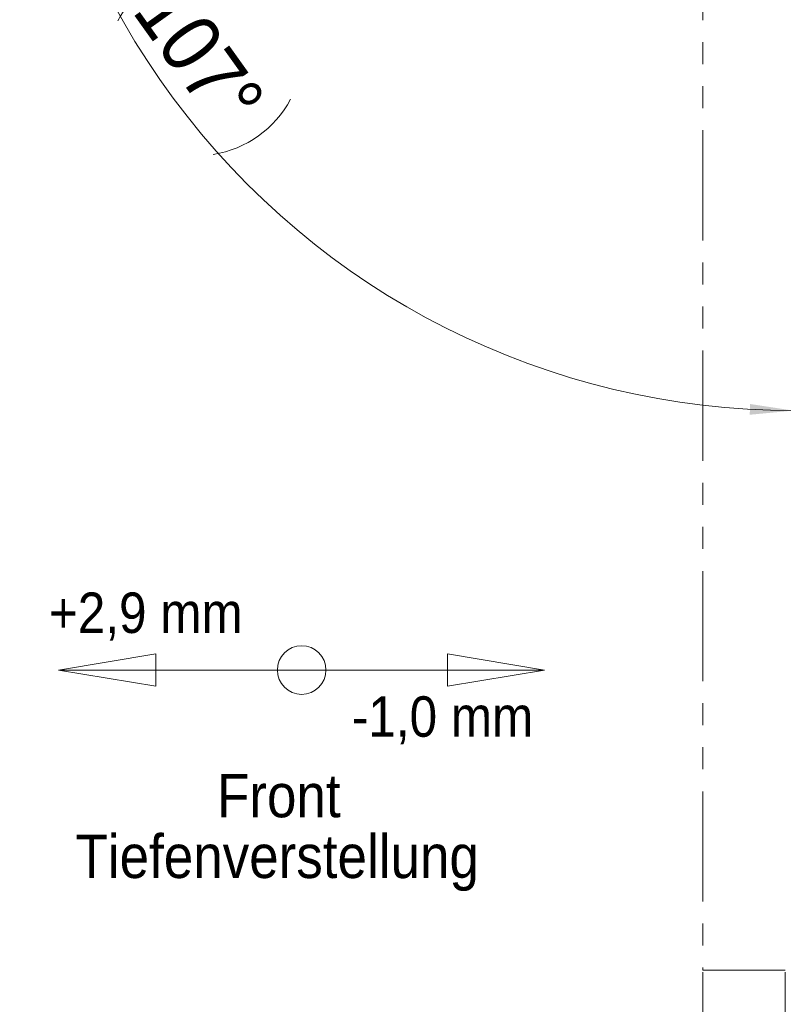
# Model space of a CAD drawing. Header units: millimetres. Extents: x 0 to 594, y 0 to 420.
# Tile 42 of 73: x 246 to 290, y 141 to 198. Entities that reach past the tile are written whole.
import ezdxf

# ---------------------------------------------------------------- set-up
doc = ezdxf.new("R2010")
doc.units = ezdxf.units.MM
doc.linetypes.add('SLD-Durchgehend', pattern=[0])
doc.linetypes.add('SLD-Phantom', pattern=[12.7, 6.35, -1.27, 1.27, -1.27, 1.27, -1.27])
doc.styles.add('SLDTEXTSTYLE0', font='GOTHIC.TTF', dxfattribs={"width": 0.913})
doc.dimstyles.new('SLDDIMSTYLE1', dxfattribs={"dimtxt": 3.439583, "dimasz": 2.5, "dimexe": 0, "dimexo": 0.0625, "dimgap": 0.859896, "dimtad": 1, "dimlfac": 4, "dimrnd": 1e-09, "dimzin": 12, "dimdsep": 46, "dimtxsty": 'SLDTEXTSTYLE0', "dimsah": 1, "dimcen": 0.09, "dimadec": 0, "dimazin": 3, "dimtfac": 1, "dimtmove": 0, "dimatfit": 0, "dimfxl": 1, "dimfrac": 2, "dimtolj": 1, "dimtzin": 12, "dimarcsym": 0})
doc.dimstyles.new('SLDDIMSTYLE7', dxfattribs={"dimtxt": 3.439583, "dimasz": 2.5, "dimexe": 0, "dimexo": 0.0625, "dimgap": 0.859896, "dimtad": 1, "dimdec": 4, "dimlfac": 4, "dimzin": 12, "dimdsep": 46, "dimtxsty": 'SLDTEXTSTYLE0', "dimsah": 1, "dimcen": 0.09, "dimazin": 3, "dimtfac": 1, "dimtofl": 0, "dimtmove": 0, "dimatfit": 3, "dimfxl": 1, "dimfrac": 2, "dimtolj": 1, "dimtzin": 12, "dimarcsym": 0})
doc.dimstyles.new('SLDDIMSTYLE8', dxfattribs={"dimtxt": 3.439583, "dimasz": 2.5, "dimexe": 0, "dimexo": 0.0625, "dimgap": -0.859896, "dimtad": 1, "dimlfac": 4, "dimrnd": 1e-09, "dimzin": 12, "dimdsep": 46, "dimtxsty": 'SLDTEXTSTYLE0', "dimsah": 1, "dimcen": 0.09, "dimadec": 0, "dimazin": 3, "dimtfac": 1, "dimtmove": 0, "dimatfit": 0, "dimfxl": 1, "dimfrac": 2, "dimtolj": 1, "dimarcsym": 0})

# ---------------------------------------------------------------- blocks, each defined once
blk = doc.blocks.new('SW_NOTE_0_4')
at = {"color": 0, "linetype": 'SLD-Durchgehend', "lineweight": 18, "insert": (-3.193, 0), "char_height": 2.5, "attachment_point": 1, "rotation": 90, "style": 'SLDTEXTSTYLE0'}
blk.add_mtext('+2,9 mm', dxfattribs=at)
blk = doc.blocks.new('SW_NOTE_0_5')
at = {"color": 0, "linetype": 'SLD-Durchgehend', "lineweight": 18, "insert": (-3.193, 0), "char_height": 2.5, "attachment_point": 1, "rotation": 90, "style": 'SLDTEXTSTYLE0'}
blk.add_mtext('-1,0 mm', dxfattribs=at)
blk = doc.blocks.new('Höhenverstellung')
at = {"color": 7, "linetype": 'SLD-Durchgehend', "lineweight": 18}
for p, q in [((5.08, 28.586), (6.08, 34.586)), ((6.08, 34.586), (6.08, 4.586)), ((6.08, 34.586), (7.08, 28.586)), ((6.08, 28.586), (5.08, 28.586)), ((7.08, 28.586), (6.08, 28.586)), ((6.08, 10.586), (5.08, 10.586)), ((5.08, 10.586), (6.08, 4.586)), ((6.08, 4.586), (7.08, 10.586)), ((7.08, 10.586), (6.08, 10.586))]:
    blk.add_line(p, q, dxfattribs=at)
blk.add_circle((6.08, 19.586), 1.5, dxfattribs=at)
at = {"color": 8, "linetype": 'SLD-Durchgehend', "lineweight": 18}
for name, p in [('SW_NOTE_0_5', (10.894, 22.69)), ('SW_NOTE_0_4', (4.485, 3.987))]:
    blk.add_blockref(name, p, dxfattribs=at)
blk = doc.blocks.new('_D_17')
at = {"color": 150, "linetype": 'SLD-Durchgehend', "lineweight": 18}
for centre, radius, start, end in [((290.293, 219.984), 44.443, 163, 270), ((256.779, 195.141), 6.11, 98.9723, 152.1024), ((255.924, 196.339), 6.11, 278.9723, 332.1024)]:
    blk.add_arc(centre, radius, start, end, dxfattribs=at)
for points in [[(247.791, 232.978), (246.829, 230.649), (247.427, 230.485)], [(290.293, 175.54), (287.802, 175.921), (287.785, 175.301)]]:
    blk.add_solid(points, dxfattribs=at)
at = {"color": 150, "linetype": 'SLD-Durchgehend', "lineweight": 18, "insert": (254.954, 200.554), "char_height": 3.4396, "attachment_point": 1, "rotation": 305.5374, "style": 'SLDTEXTSTYLE0'}
blk.add_mtext('107°', dxfattribs=at)
blk = doc.blocks.new('_D_18')
at = {"color": 150, "linetype": 'SLD-Durchgehend', "lineweight": 0}
for p, q in [((289.829, 143.169), (289.829, 118.372)), ((290.293, 142.644), (290.293, 118.372)), ((294.909, 120.465), (294.909, 125.93)), ((294.909, 125.93), (315.875, 125.93)), ((315.875, 125.93), (315.875, 120.465)), ((315.875, 120.465), (294.909, 120.465)), ((289.829, 119.372), (287.329, 119.372)), ((290.293, 119.372), (289.829, 119.372)), ((290.293, 119.372), (316.224, 119.372))]:
    blk.add_line(p, q, dxfattribs=at)
at = {"color": 150, "linetype": 'SLD-Durchgehend', "lineweight": 18}
for points in [[(289.829, 119.372), (287.329, 119.682), (287.329, 119.062)], [(290.293, 119.372), (292.793, 119.062), (292.793, 119.682)]]:
    blk.add_solid(points, dxfattribs=at)
at = {"color": 150, "linetype": 'SLD-Durchgehend', "lineweight": 18, "insert": (295.956, 124.859), "char_height": 3.4396, "attachment_point": 1, "style": 'SLDTEXTSTYLE0'}
blk.add_mtext('Spalt = 2', dxfattribs=at)
blk = doc.blocks.new('SW_NOTE_0_14')
at = {"color": 0, "linetype": 'Continuous', "lineweight": 0, "char_height": 2.5, "attachment_point": 2, "style": 'SLDTEXTSTYLE0'}
for s, insert in [('Front', (3.945, 3.193)), ('Tiefenverstellung', (3.853, -0.307))]:
    blk.add_mtext(s, dxfattribs=dict(at, insert=insert))
blk = doc.blocks.new('_D_20')
at = {"color": 150, "linetype": 'SLD-Durchgehend', "lineweight": 0}
for p, q in [((285.079, 143.169), (285.079, 128.678)), ((289.829, 143.169), (289.829, 128.678)), ((285.079, 129.678), (276.335, 129.678)), ((285.079, 129.678), (289.829, 129.678)), ((289.829, 129.678), (292.329, 129.678))]:
    blk.add_line(p, q, dxfattribs=at)
at = {"color": 150, "linetype": 'SLD-Durchgehend', "lineweight": 18}
for points in [[(285.079, 129.678), (282.579, 129.988), (282.579, 129.368)], [(289.829, 129.678), (292.329, 129.368), (292.329, 129.988)]]:
    blk.add_solid(points, dxfattribs=at)
at = {"color": 150, "linetype": 'SLD-Durchgehend', "lineweight": 18, "insert": (276.335, 134.071), "char_height": 3.4396, "attachment_point": 1, "style": 'SLDTEXTSTYLE0'}
blk.add_mtext('FS', dxfattribs=at)

msp = doc.modelspace()

# ---------------------------------------------------------------- linework, layer by layer
at = {"color": 7, "linetype": 'SLD-Phantom', "lineweight": 18}
for p, q in [((285.079222, 229.795164), (285.079222, 143.295164)), ((285.079222, 143.295164), (289.829221, 143.295164))]:
    msp.add_line(p, q, dxfattribs=at)

# ---------------------------------------------------------------- block references
at = {"color": 7, "linetype": 'Continuous', "xscale": 0.9333333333, "yscale": 0.9333333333, "zscale": 0.9333333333, "rotation": 270}
msp.add_blockref('Höhenverstellung', (243.688199, 166.262036), dxfattribs=at)
at = {"color": 7, "linetype": 'Continuous', "lineweight": 0}
msp.add_blockref('SW_NOTE_0_14', (256.707249, 151.407541), dxfattribs=at)

# ---------------------------------------------------------------- dimensions: what is measured, and where the dimension line sits
at = {"color": 150, "linetype": 'SLD-Durchgehend', "lineweight": 18}
dim = msp.add_angular_dim_2l(base=(253.227374, 200.113369), line1=((202.525787, 246.816639), (285.007073, 221.59958)), line2=((290.292691, 190.319601), (290.292691, 142.644601)), text='(<>)', dimstyle='SLDDIMSTYLE7', dxfattribs=at)
dim.commit()
dim.dimension.update_dxf_attribs({"geometry": '_D_17', "text_midpoint": (254.127634, 194.15169), "dimtype": 162})
for base, p1, dimstyle, picture, middle in [((289.829221, 129.677916), (285.079221, 143.170164), 'SLDDIMSTYLE1', '_D_20', (278.58942, 129.677916)), ((289.829221, 119.372222), (290.292691, 142.644601), 'SLDDIMSTYLE8', '_D_18', (305.392216, 119.372222))]:
    dim = msp.add_linear_dim(base=base, p1=p1, p2=(289.829221, 143.170164), dimstyle=dimstyle, dxfattribs=at)
    dim.commit()
    dim.dimension.update_dxf_attribs({"geometry": picture, "text_midpoint": middle, "dimtype": 160})

doc.saveas('drawing.dxf')
